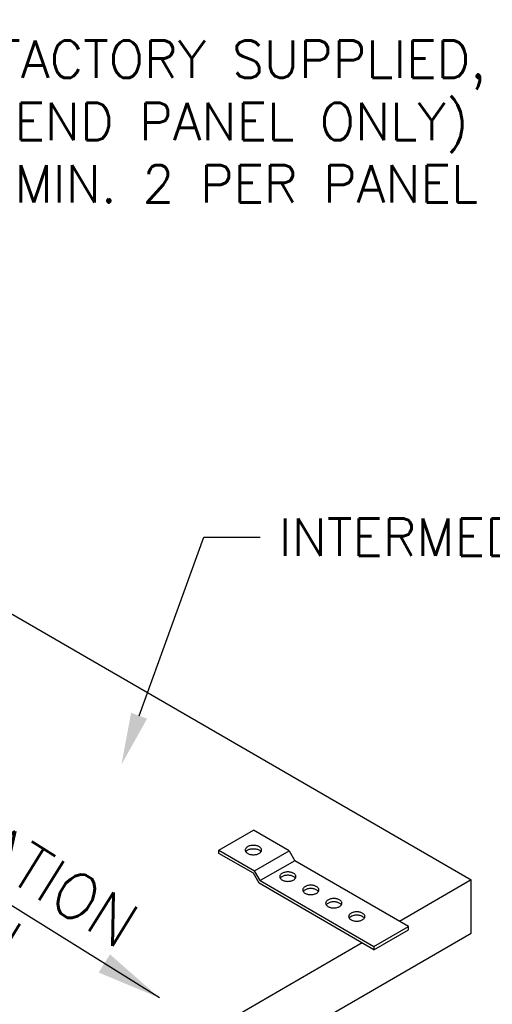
# Model space of a CAD drawing. Header units: inches. Extents: x 31 to 585, y 3457 to 3603.
# Tile 22 of 24: x 285 to 299, y 3572 to 3603. Entities that reach past the tile are written whole.
import ezdxf
from ezdxf import colors
from ezdxf.entities.mleader import LeaderData, LeaderLine
from ezdxf.math import Vec2, Vec3

# ---------------------------------------------------------------- set-up
doc = ezdxf.new("R2010")
doc.units = ezdxf.units.IN
doc.header["$MEASUREMENT"] = 0
for name, color, linetype in [('1-DIM', 4, 'Continuous'), ('1-MOUNT', 155, 'Continuous'), ('1-PANEL', 6, 'Continuous'), ('1-TEXT', 2, 'Continuous')]:
    doc.layers.add(name, color=color, linetype=linetype)
doc.styles.add('ROMANS', font='romans.shx')
doc.styles.add('TEXT', font='romans.shx')
doc.dimstyles.new('DIM 6-12', dxfattribs={"dimscale": 2, "dimtxt": 0.09375, "dimasz": 0.125, "dimexe": 0.09375, "dimexo": 0.09375, "dimgap": 0.03125, "dimtad": 1, "dimdec": 4, "dimzin": 3, "dimdsep": 46, "dimlunit": 5, "dimtxsty": 'TEXT', "dimblk": 'OBLIQUE', "dimcen": 0.09375, "dimdle": 0.09375, "dimclrd": 256, "dimclre": 4, "dimclrt": 2, "dimadec": 0, "dimazin": 0, "dimtfac": 1, "dimtdec": 4, "dimtmove": 0, "dimatfit": 3, "dimfxl": 0, "dimfrac": 2, "dimtolj": 1, "dimtzin": 0, "dimlwd": -1, "dimlwe": -1, "dimarcsym": 0})

# ---------------------------------------------------------------- blocks, each defined once
blk = doc.blocks.new('_Oblique')
at = {"color": 0, "linetype": 'ByBlock', "lineweight": -2}
blk.add_line((-0.5, -0.5), (0.5, 0.5), dxfattribs=at)

msp = doc.modelspace()

# ---------------------------------------------------------------- linework, layer by layer
at = {"layer": '1-MOUNT'}
for p, q in [((290.68267, 3577.203), (291.74261, 3577.81527)), ((292.83893, 3577.182), (291.74261, 3577.81527)), ((290.68267, 3577.1008), (290.68267, 3577.203)), ((290.68267, 3577.203), (291.77898, 3576.56941)), ((291.74261, 3576.48853), (290.68267, 3577.1008)), ((291.77898, 3576.56941), (292.83893, 3577.182)), ((292.83893, 3577.182), (293.01543, 3576.87571)), ((293.01543, 3576.87571), (291.95579, 3576.26344)), ((296.51159, 3574.85582), (293.01543, 3576.87571)), ((291.91911, 3576.18255), (291.74261, 3576.48853)), ((291.95579, 3576.26344), (291.77898, 3576.56941)), ((295.45165, 3574.14135), (291.91911, 3576.18255)), ((291.95579, 3576.26344), (295.45165, 3574.24324)), ((295.45165, 3574.24324), (296.51159, 3574.85582)), ((295.45165, 3574.14135), (296.51159, 3574.75362)), ((296.51159, 3574.75362), (296.51159, 3574.85582)), ((295.45165, 3574.24324), (295.45165, 3574.14135))]:
    msp.add_line(p, q, dxfattribs=at)
for points in [[(291.97053, 3577.14438), (291.97993, 3577.15848), (291.98683, 3577.1729), (291.99091, 3577.18795), (291.99216, 3577.203), (291.99091, 3577.21805), (291.98683, 3577.2331), (291.97993, 3577.24752), (291.97053, 3577.26163), (291.95893, 3577.27511), (291.94451, 3577.28796), (291.92821, 3577.29956), (291.90971, 3577.31022), (291.88933, 3577.31962), (291.86739, 3577.32809), (291.84419, 3577.33498), (291.81973, 3577.34031), (291.79434, 3577.34408), (291.76863, 3577.34658), (291.74261, 3577.34721), (291.71628, 3577.34658), (291.69057, 3577.34408), (291.66518, 3577.34031), (291.64073, 3577.33498), (291.61753, 3577.32809), (291.59558, 3577.31962), (291.5752, 3577.31022), (291.55671, 3577.29956), (291.54041, 3577.28796), (291.52598, 3577.27511), (291.51438, 3577.26163), (291.50498, 3577.24752), (291.49808, 3577.2331), (291.49401, 3577.21805), (291.49275, 3577.203), (291.49401, 3577.18795), (291.49808, 3577.1729), (291.50498, 3577.15848), (291.51438, 3577.14438), (291.52598, 3577.1309), (291.54041, 3577.11804), (291.55671, 3577.10644), (291.5752, 3577.09578), (291.59558, 3577.08606), (291.61753, 3577.07791), (291.64073, 3577.07102), (291.66518, 3577.06569), (291.69057, 3577.06193), (291.71628, 3577.05942), (291.74261, 3577.05879), (291.76863, 3577.05942), (291.79434, 3577.06193), (291.81973, 3577.06569), (291.84419, 3577.07102), (291.86739, 3577.07791), (291.88933, 3577.08606), (291.90971, 3577.09578), (291.92821, 3577.10644), (291.94451, 3577.11804), (291.95893, 3577.1309)], [(292.72513, 3576.52364), (292.70067, 3576.51831), (292.67747, 3576.51142), (292.65553, 3576.50327), (292.63515, 3576.49386), (292.61666, 3576.4832), (292.60004, 3576.47129), (292.58593, 3576.45875), (292.57402, 3576.44527), (292.56461, 3576.43116), (292.55803, 3576.41643), (292.55395, 3576.40169), (292.55239, 3576.38664), (292.55395, 3576.3716), (292.55803, 3576.35655), (292.56461, 3576.34181), (292.57402, 3576.32771), (292.58593, 3576.31422), (292.60004, 3576.30168), (292.61666, 3576.29009), (292.63515, 3576.27943), (292.65553, 3576.26971), (292.67747, 3576.26156), (292.70067, 3576.25466), (292.72513, 3576.24933), (292.75021, 3576.24525), (292.77623, 3576.24306), (292.80225, 3576.24212), (292.82827, 3576.24306), (292.85429, 3576.24525), (292.87937, 3576.24933), (292.90382, 3576.25466), (292.92702, 3576.26156), (292.94897, 3576.26971), (292.96934, 3576.27943), (292.98784, 3576.29009), (293.00446, 3576.30168), (293.01856, 3576.31422), (293.03048, 3576.32771), (293.03988, 3576.34181), (293.04647, 3576.35655), (293.05085, 3576.3716), (293.05211, 3576.38664), (293.05085, 3576.40169), (293.04647, 3576.41643), (293.03988, 3576.43116), (293.03048, 3576.44527), (293.01856, 3576.45875), (293.00446, 3576.47129), (292.98784, 3576.4832), (292.96934, 3576.49386), (292.94897, 3576.50327), (292.92702, 3576.51142), (292.90382, 3576.51831), (292.87937, 3576.52364), (292.85429, 3576.52772), (292.82827, 3576.53023), (292.80225, 3576.53085), (292.77623, 3576.53023), (292.75021, 3576.52772)], [(293.67598, 3575.87093), (293.69447, 3575.88159), (293.71077, 3575.89351), (293.7252, 3575.90605), (293.73711, 3575.91953), (293.74651, 3575.93363), (293.7531, 3575.94837), (293.75717, 3575.9631), (293.75874, 3575.97847), (293.75717, 3575.99351), (293.7531, 3576.00825), (293.74651, 3576.02298), (293.73711, 3576.03709), (293.7252, 3576.05057), (293.71077, 3576.06311), (293.69447, 3576.07502), (293.67598, 3576.08568), (293.6556, 3576.09509), (293.63365, 3576.10324), (293.61045, 3576.11014), (293.586, 3576.11547), (293.56061, 3576.11954), (293.5349, 3576.12174), (293.50888, 3576.12268), (293.48286, 3576.12174), (293.45684, 3576.11954), (293.43176, 3576.11547), (293.40731, 3576.11014), (293.38379, 3576.10324), (293.36185, 3576.09509), (293.34178, 3576.08568), (293.32329, 3576.07502), (293.30667, 3576.06311), (293.29256, 3576.05057), (293.28065, 3576.03709), (293.27125, 3576.02298), (293.26435, 3576.00825), (293.26027, 3575.99351), (293.25902, 3575.97847), (293.26027, 3575.9631), (293.26435, 3575.94837), (293.27125, 3575.93363), (293.28065, 3575.91953), (293.29256, 3575.90605), (293.30667, 3575.89351), (293.32329, 3575.88159), (293.34178, 3575.87093), (293.36185, 3575.86153), (293.38379, 3575.85338), (293.40731, 3575.84648), (293.43176, 3575.84115), (293.45684, 3575.83708), (293.48286, 3575.83488), (293.50888, 3575.83394), (293.5349, 3575.83488), (293.56061, 3575.83708), (293.586, 3575.84115), (293.61045, 3575.84648), (293.63365, 3575.85338), (293.6556, 3575.86153)], [(294.24153, 3575.42639), (294.26724, 3575.4289), (294.29263, 3575.43297), (294.31709, 3575.4383), (294.34029, 3575.4452), (294.36223, 3575.45335), (294.38261, 3575.46276), (294.4011, 3575.47341), (294.41741, 3575.48533), (294.43183, 3575.49787), (294.44343, 3575.51135), (294.45283, 3575.52546), (294.45973, 3575.54019), (294.4638, 3575.55492), (294.46506, 3575.56997), (294.4638, 3575.58502), (294.45973, 3575.60007), (294.45283, 3575.6148), (294.44343, 3575.62891), (294.43183, 3575.64239), (294.41741, 3575.65493), (294.4011, 3575.66653), (294.38261, 3575.67719), (294.36223, 3575.68691), (294.34029, 3575.69506), (294.31709, 3575.70196), (294.29263, 3575.70729), (294.26724, 3575.71136), (294.24153, 3575.71356), (294.2152, 3575.7145), (294.18918, 3575.71356), (294.16347, 3575.71136), (294.13808, 3575.70729), (294.11362, 3575.70196), (294.09042, 3575.69506), (294.06848, 3575.68691), (294.0481, 3575.67719), (294.02961, 3575.66653), (294.0133, 3575.65493), (293.99888, 3575.64239), (293.98728, 3575.62891), (293.97788, 3575.6148), (293.97098, 3575.60007), (293.96691, 3575.58502), (293.96565, 3575.56997), (293.96691, 3575.55492), (293.97098, 3575.54019), (293.97788, 3575.52546), (293.98728, 3575.51135), (293.99888, 3575.49787), (294.0133, 3575.48533), (294.02961, 3575.47341), (294.0481, 3575.46276), (294.06848, 3575.45335), (294.09042, 3575.4452), (294.11362, 3575.4383), (294.13808, 3575.43297), (294.16347, 3575.4289), (294.18918, 3575.42639), (294.2152, 3575.42576)], [(295.06886, 3575.04517), (295.08893, 3575.05458), (295.10742, 3575.06524), (295.12404, 3575.07715), (295.13815, 3575.08969), (295.15006, 3575.10317), (295.15946, 3575.11728), (295.16636, 3575.1317), (295.17044, 3575.14675), (295.17169, 3575.16179), (295.17044, 3575.17684), (295.16636, 3575.19189), (295.15946, 3575.20631), (295.15006, 3575.22042), (295.13815, 3575.2339), (295.12404, 3575.24675), (295.10742, 3575.25835), (295.08893, 3575.26901), (295.06886, 3575.27873), (295.04692, 3575.28688), (295.0234, 3575.29378), (294.99895, 3575.29911), (294.97387, 3575.30318), (294.94785, 3575.30538), (294.92183, 3575.30632), (294.89581, 3575.30538), (294.8701, 3575.30318), (294.84471, 3575.29911), (294.82026, 3575.29378), (294.79706, 3575.28688), (294.77511, 3575.27873), (294.75473, 3575.26901), (294.73624, 3575.25835), (294.71994, 3575.24675), (294.70551, 3575.2339), (294.6936, 3575.22042), (294.6842, 3575.20631), (294.67761, 3575.19189), (294.67354, 3575.17684), (294.67197, 3575.16179), (294.67354, 3575.14675), (294.67761, 3575.1317), (294.6842, 3575.11728), (294.6936, 3575.10317), (294.70551, 3575.08969), (294.71994, 3575.07715), (294.73624, 3575.06524), (294.75473, 3575.05458), (294.77511, 3575.04517), (294.79706, 3575.03702), (294.82026, 3575.03012), (294.84471, 3575.02448), (294.8701, 3575.02072), (294.89581, 3575.01821), (294.92183, 3575.01758), (294.94785, 3575.01821), (294.97387, 3575.02072), (294.99895, 3575.02448), (295.0234, 3575.03012), (295.04692, 3575.03702)]]:
    msp.add_lwpolyline(points, close=True, dxfattribs=at)
for points in [[(291.50926, 3577.15206), (291.51438, 3577.15974), (291.52598, 3577.17322), (291.54041, 3577.18576), (291.55671, 3577.19736), (291.5752, 3577.20833), (291.59558, 3577.21774), (291.61753, 3577.22589), (291.64073, 3577.23278), (291.66518, 3577.23811), (291.69057, 3577.24219), (291.71628, 3577.24438), (291.74261, 3577.24532), (291.76863, 3577.24438), (291.79434, 3577.24219), (291.81973, 3577.23811), (291.84419, 3577.23278), (291.86739, 3577.22589), (291.88933, 3577.21774), (291.90971, 3577.20833), (291.92821, 3577.19736), (291.94451, 3577.18576), (291.95893, 3577.17322), (291.97053, 3577.15974), (291.97565, 3577.15206)], [(293.0356, 3576.33539), (293.03048, 3576.34307), (293.01856, 3576.35655), (293.00446, 3576.3694), (292.98784, 3576.381), (292.96934, 3576.39166), (292.94897, 3576.40138), (292.92702, 3576.40953), (292.90382, 3576.41643), (292.87937, 3576.42176), (292.85429, 3576.42552), (292.82827, 3576.42803), (292.80225, 3576.42865), (292.77623, 3576.42803), (292.75021, 3576.42552), (292.72513, 3576.42176), (292.70067, 3576.41643), (292.67747, 3576.40953), (292.65553, 3576.40138), (292.63515, 3576.39166), (292.61666, 3576.381), (292.60004, 3576.3694), (292.58593, 3576.35655), (292.57402, 3576.34307), (292.5689, 3576.33539)], [(293.74223, 3575.92721), (293.73711, 3575.93489), (293.7252, 3575.94837), (293.71077, 3575.96122), (293.69447, 3575.97282), (293.67598, 3575.98348), (293.6556, 3575.99289), (293.63365, 3576.00135), (293.61045, 3576.00825), (293.586, 3576.01358), (293.56061, 3576.01734), (293.5349, 3576.01985), (293.50888, 3576.02047), (293.48286, 3576.01985), (293.45684, 3576.01734), (293.43176, 3576.01358), (293.40731, 3576.00825), (293.38379, 3576.00135), (293.36185, 3575.99289), (293.34178, 3575.98348), (293.32329, 3575.97282), (293.30667, 3575.96122), (293.29256, 3575.94837), (293.28065, 3575.93489), (293.27553, 3575.92721)], [(294.44855, 3575.51903), (294.44343, 3575.52671), (294.43183, 3575.54019), (294.41741, 3575.55273), (294.4011, 3575.56464), (294.38261, 3575.5753), (294.36223, 3575.58471), (294.34029, 3575.59317), (294.31709, 3575.59976), (294.29263, 3575.6054), (294.26724, 3575.60916), (294.24153, 3575.61167), (294.2152, 3575.6123), (294.18918, 3575.61167), (294.16347, 3575.60916), (294.13808, 3575.6054), (294.11362, 3575.59976), (294.09042, 3575.59317), (294.06848, 3575.58471), (294.0481, 3575.5753), (294.02961, 3575.56464), (294.0133, 3575.55273), (293.99888, 3575.54019), (293.98728, 3575.52671), (293.98216, 3575.51903)], [(295.15518, 3575.11085), (295.15006, 3575.11853), (295.13815, 3575.13201), (295.12404, 3575.14455), (295.10742, 3575.15646), (295.08893, 3575.16712), (295.06886, 3575.17653), (295.04692, 3575.18468), (295.0234, 3575.19158), (294.99895, 3575.19722), (294.97387, 3575.20098), (294.94785, 3575.20349), (294.92183, 3575.20412), (294.89581, 3575.20349), (294.8701, 3575.20098), (294.84471, 3575.19722), (294.82026, 3575.19158), (294.79706, 3575.18468), (294.77511, 3575.17653), (294.75473, 3575.16712), (294.73624, 3575.15646), (294.71994, 3575.14455), (294.70551, 3575.13201), (294.6936, 3575.11853), (294.68848, 3575.11085)]]:
    msp.add_lwpolyline(points, dxfattribs=at)
at = {"layer": '1-PANEL'}
for p, q in [((281.48627, 3586.0823), (298.44404, 3576.28476)), ((298.44404, 3576.28476), (296.2412, 3575.01204)), ((298.44404, 3574.65274), (298.44404, 3576.28476)), ((281.48627, 3564.8552), (298.44404, 3574.65274)), ((295.09294, 3574.34862), (286.34522, 3569.29453))]:
    msp.add_line(p, q, dxfattribs=at)

# ---------------------------------------------------------------- texts
at = {"layer": '1-TEXT', "insert": (277.92614, 3581.83846), "char_height": 1.40625, "attachment_point": 1, "rotation": 328.026596, "style": 'ROMANS'}
msp.add_mtext('INSTALLATION\\PDIRECTION', dxfattribs=at)

# ---------------------------------------------------------------- leaders
at = {"layer": '1-DIM'}
msp.add_leader([(288.85485, 3572.66218), (275.85268, 3580.75695)], dimstyle='DIM 6-12', override={"dimasz": 1}, dxfattribs=at)
at = {"layer": '1-TEXT'}
ml = msp.add_multileader_mtext('Standard', dxfattribs=at)
ml.set_content('END PANEL', color=256, style='TEXT')
ml.set_leader_properties(color=4, linetype='ByLayer', lineweight=-1)
ml.build(insert=Vec2(0, 0))
ml.multileader.update_dxf_attribs({"dogleg_length": 0.36, "arrow_head_size": 1.59375, "scale": 8.5})
ctx = ml.context
ctx.base_point, ctx.scale, ctx.char_height, ctx.arrow_head_size, ctx.landing_gap_size, ctx.plane_origin = Vec3(268.54908, 3602.13579), 8.5, 1.1475, 1.59375, 0.57375, Vec3(266.25408, 3599.24873)
notes = []
notes.append((ctx, [(0, (1, 1, 0), (265.95881, 3602.13579), (1, 0), 2.59027, [(0, [(263.37912, 3593.69255)], 0, [])])]))
ctx.mtext.insert, ctx.mtext.width, ctx.mtext.flow_direction = Vec3(269.12283, 3602.70954), 10.3931984, 5
ml = msp.add_multileader_mtext('Standard', dxfattribs=at)
ml.set_content('FACTORY SUPPLIED, FIELD APPLIED PANEL LOCKING CLIP SECURED TO PANEL EDGE \\P(END PANEL ONLY) \\P(MIN. 2 PER PANEL JOINT)', color=256, style='TEXT')
ml.set_leader_properties(color=4, linetype='ByLayer', lineweight=-1)
ml.build(insert=Vec2(0, 0))
ml.multileader.update_dxf_attribs({"dogleg_length": 0.36, "arrow_head_size": 1.59375, "scale": 8.5})
ctx = ml.context
ctx.base_point, ctx.scale, ctx.char_height, ctx.arrow_head_size, ctx.landing_gap_size, ctx.plane_origin = Vec3(283.13184, 3601.30129), 8.5, 1.1475, 1.59375, 0.57375, Vec3(280.83684, 3598.4144)
notes.append((ctx, [(0, (1, 1, 0), (280.53004, 3601.30129), (1, 0), 2.6018, [(0, [(272.64308, 3587.62459)], 0, [])])]))
ctx.mtext.insert, ctx.mtext.width, ctx.mtext.flow_direction = Vec3(283.70559, 3602.06629), 31.8205001, 5
ml = msp.add_multileader_mtext('Standard', dxfattribs=at)
ml.set_content('INTERMEDIATE PANEL', color=256, style='TEXT')
ml.set_leader_properties(color=4, linetype='ByLayer', lineweight=-1)
ml.build(insert=Vec2(0, 0))
ml.multileader.update_dxf_attribs({"dogleg_length": 0.36, "arrow_head_size": 1.59375, "scale": 8.5})
ctx = ml.context
ctx.base_point, ctx.scale, ctx.char_height, ctx.arrow_head_size, ctx.landing_gap_size, ctx.plane_origin = Vec3(291.95197, 3586.81643), 8.5, 1.1475, 1.59375, 0.57375, Vec3(289.65697, 3583.92953)
notes.append((ctx, [(0, (1, 1, 0), (290.21558, 3586.81643), (1, 0), 1.73639, [(0, [(287.6841, 3579.83033)], 0, [])])]))
ctx.mtext.insert, ctx.mtext.width, ctx.mtext.flow_direction = Vec3(292.52572, 3587.39018), 31.8205001, 5
for ctx, leaders in notes:
    for number, flags, end, landing, length, lines in leaders:
        leader = LeaderData()
        leader.index, (leader.has_last_leader_line, leader.has_dogleg_vector, leader.attachment_direction) = number, flags
        leader.last_leader_point, leader.dogleg_vector, leader.dogleg_length = Vec3(end), Vec3(landing), length
        for number, points, colour, breaks in lines:
            line = LeaderLine()
            line.index, line.vertices, line.color, line.breaks = number, Vec3.list(points), colors.encode_raw_color(colour), breaks
            leader.lines.append(line)
        ctx.leaders.append(leader)

doc.saveas('drawing.dxf')
